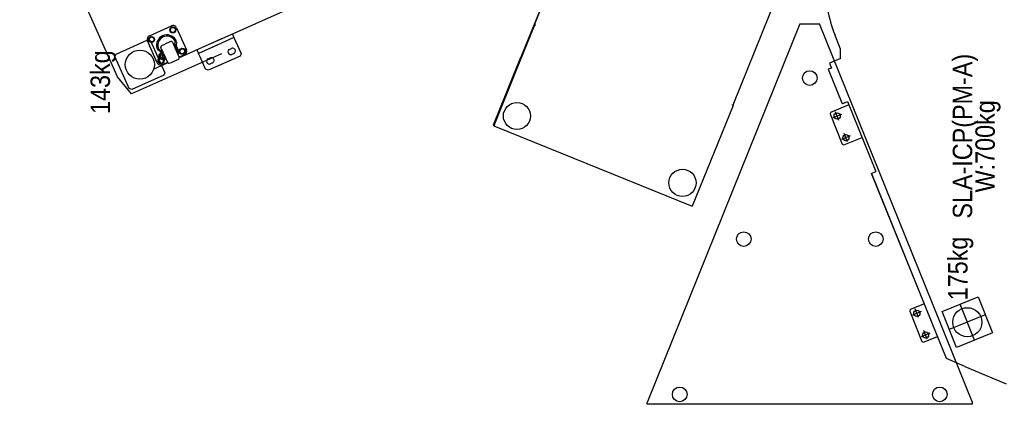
# Model space of a CAD drawing. Header units: millimetres. Extents: x -264 to 19080, y -61321 to -38884.
# Tile 2 of 9: x -130 to 2406, y -43485 to -42494. Entities that reach past the tile are written whole.
import ezdxf

# ---------------------------------------------------------------- set-up
doc = ezdxf.new("R2010")
doc.units = ezdxf.units.MM
doc.header["$LTSCALE"] = 350
doc.header["$MEASUREMENT"] = 0
doc.layers.add('CANEL300A AM_0', color=7, linetype='Continuous', lineweight=30)
doc.layers.add('CANEL300A AM_6', color=10, linetype='Continuous', lineweight=13)
doc.styles.add('AN_STANDARD', font='exthalf2.shx', dxfattribs={"width": 0.9, "bigfont": 'extfont.shx'})

# ---------------------------------------------------------------- blocks, each defined once
blk = doc.blocks.new('CANEL300A-FootPrint-ALLEGE')
at = {"layer": 'CANEL300A AM_0'}
for p, q in [((35544.9, 5551.3), (36111.3, 5803.5)), ((35514.5, 5521.4), (35596.7, 5558)), ((35596.7, 5558), (35603.3, 5555.4)), ((35500.8, 5515.3), (35544.9, 5551.3)), ((35603.3, 5555.4), (35639.9, 5473.2)), ((35603.9, 5283.8), (35500.8, 5515.3)), ((35512, 5514.8), (35514.5, 5521.4)), ((35548.6, 5432.5), (35512, 5514.8)), ((35637.4, 5466.6), (35555.2, 5430)), ((35580.7, 5421.9), (35564.5, 5458.3)), ((35567.6, 5457.4), (35565.3, 5456.4)), ((35580.6, 5449), (35637.3, 5474.2)), ((35634.8, 5468.2), (35634, 5460.7)), ((35634, 5460.7), (35640.1, 5456.3)), ((35641.6, 5471.2), (35634.8, 5468.2)), ((35639.9, 5473.2), (35637.4, 5466.6)), ((35640.1, 5456.3), (35646.9, 5459.4)), ((35647.7, 5466.8), (35641.6, 5471.2)), ((35646.9, 5459.4), (35647.7, 5466.8)), ((35650.5, 5469.2), (35675.7, 5412.5)), ((35555.2, 5430), (35548.6, 5432.5)), ((35581.6, 5422.3), (35575.6, 5435.8)), ((35580, 5443.8), (35579.2, 5436.3)), ((35579.2, 5436.3), (35585.3, 5431.9)), ((35586.8, 5446.8), (35580, 5443.8)), ((35581.1, 5422.1), (35620.5, 5439.6)), ((35585.3, 5431.9), (35591.2, 5434.6)), ((35592.1, 5443), (35586.8, 5446.8)), ((35588.5, 5431.4), (35607, 5439.6)), ((35589.8, 5428.5), (35588.5, 5431.4)), ((35589.8, 5438.5), (35590, 5438.1)), ((35589.8, 5438.5), (35590, 5438.1)), ((35608.3, 5436.7), (35589.8, 5428.5)), ((35590, 5438.1), (35602.7, 5443.7)), ((35590.1, 5437), (35590, 5438.1)), ((35590.1, 5437), (35591.9, 5432.9)), ((35601.1, 5444.7), (35590.3, 5439.8)), ((35598.9, 5444.9), (35591.6, 5441.6)), ((35592.1, 5443), (35591.6, 5441.6)), ((35591.6, 5441.6), (35592, 5440.6)), ((35597.6, 5445.4), (35592.1, 5443)), ((35593, 5441), (35592.1, 5443)), ((35593, 5441), (35592.1, 5443)), ((35594.9, 5434.2), (35593.1, 5438.3)), ((35594.9, 5434.2), (35593.1, 5438.3)), ((35606.1, 5434.6), (35594.5, 5429.4)), ((35594.6, 5429.8), (35594.5, 5429.4)), ((35594.5, 5429.4), (35595, 5428.3)), ((35605.7, 5434.7), (35594.6, 5429.8)), ((35596.5, 5430.6), (35596.2, 5431.3)), ((35598.4, 5443.5), (35597.6, 5445.4)), ((35598.9, 5444.9), (35597.6, 5445.4)), ((35599.4, 5443.9), (35598.9, 5444.9)), ((35600.4, 5441.6), (35602.2, 5437.5)), ((35602.7, 5443.7), (35602.5, 5444.2)), ((35602.7, 5443.7), (35603.3, 5442.9)), ((35605.2, 5438.8), (35603.3, 5442.9)), ((35603.5, 5434.6), (35603.8, 5433.9)), ((35606.1, 5434.6), (35605.7, 5434.7)), ((35606.5, 5433.5), (35606.1, 5434.6)), ((35609.6, 5441.7), (35613.1, 5446.5)), ((35615.7, 5444.7), (35612.2, 5439.8)), ((35633.7, 5410), (35594.3, 5392.4)), ((35619.8, 5403.8), (35620.3, 5402.7)), ((35628.3, 5403.7), (35634.2, 5403.1)), ((35659.2, 5413.4), (35658.4, 5405.9)), ((35658.4, 5405.9), (35664.5, 5401.5)), ((35666, 5416.4), (35659.2, 5413.4)), ((35664.5, 5401.5), (35671.3, 5404.6)), ((35672.1, 5412), (35666, 5416.4)), ((35671.3, 5404.6), (35672.1, 5412)), ((35642.2, 5283.8), (35593.9, 5392.3)), ((35600.8, 5379.2), (35594.8, 5392.6)), ((35604.4, 5389), (35603.6, 5381.5)), ((35603.6, 5381.5), (35609.7, 5377.1)), ((35611.2, 5392), (35604.4, 5389)), ((35604.8, 5394.7), (35623.4, 5402.9)), ((35606.2, 5391.7), (35604.8, 5394.7)), ((35624.7, 5400), (35606.2, 5391.7)), ((35608.7, 5397.5), (35608.2, 5398.6)), ((35620.3, 5402.7), (35608.7, 5397.5)), ((35609.1, 5397.4), (35608.7, 5397.5)), ((35620.1, 5402.3), (35609.1, 5397.4)), ((35609.7, 5377.1), (35616.5, 5380.2)), ((35610.9, 5398.2), (35611.2, 5397.5)), ((35617.3, 5387.6), (35611.2, 5392)), ((35670.6, 5399.3), (35614, 5374.1)), ((35616.5, 5380.2), (35617.3, 5387.6)), ((35618.6, 5400.8), (35618.2, 5401.4)), ((35620.3, 5402.7), (35620.1, 5402.3)), ((35633.9, 5399.9), (35628, 5400.5)), ((35563.9, 5324.4), (35595.8, 5338.7)), ((35594, 5337.8), (35605, 5342.7)), ((35614.1, 5346.8), (35605, 5342.7)), ((35631.2, 5283.8), (35605, 5342.7)), ((35631.2, 5283.8), (35605, 5342.7)), ((35561.3, 5317.8), (35563.9, 5324.4)), ((35576.5, 5283.8), (35561.3, 5317.8)), ((35597.9, 5235.6), (35563.2, 5313.8)), ((35580.5, 5306.7), (35578.1, 5312.1)), ((35580.5, 5306.7), (35578.1, 5312.1)), ((35590.9, 5317.8), (35593.3, 5312.4)), ((35592.7, 5313.8), (35593.3, 5312.4)), ((35645.7, 5251.4), (35617.9, 5313.8)), ((35645.7, 5251.4), (35617.9, 5313.8)), ((35733.6, 5078.4), (35628.8, 5313.8)), ((35604.9, 5251.9), (35602.5, 5257.3)), ((35615.3, 5263), (35617.7, 5257.5)), ((35645.7, 5251.4), (35634.7, 5246.5)), ((35654.8, 5255.4), (35645.7, 5251.4)), ((35604.5, 5233.1), (35597.9, 5235.6)), ((35636.5, 5247.3), (35604.5, 5233.1)), ((35418.3, 4582.3), (35211.5, 4070.5)), ((35557.4, 4526.1), (35418.3, 4582.3)), ((35420.5, 4582.5), (35594.8, 4512.1)), ((35677.9, 4477.4), (35557.4, 4526.1)), ((35594.8, 4512.1), (35594.5, 4511.2)), ((36152.1, 4286.9), (35594.8, 4512.1)), ((35677.7, 4475.4), (35677.2, 4475.6)), ((35677.9, 4477.4), (35677.5, 4476.5)), ((35678.5, 4476.1), (35677.5, 4476.5)), ((35678.1, 4475.2), (35677.7, 4475.4)), ((35678.8, 4477.1), (35677.9, 4477.4)), ((35678.1, 4475.2), (35678.8, 4477.1)), ((35678.1, 4475.2), (35679, 4474.8)), ((35678.8, 4477.1), (36042.6, 4330.1)), ((34701, 3348.6), (34701, 4187.2)), ((34701, 4187.2), (34705.5, 4187.2)), ((35681, 3793.1), (34705.5, 4187.2)), ((35350.6, 4014.3), (35211.5, 4070.5)), ((35471.1, 3965.6), (35350.6, 4014.3)), ((35471.5, 3966.6), (35471.1, 3965.6)), ((35472, 3965.3), (35471.1, 3965.6)), ((35472.4, 3966.2), (35471.5, 3966.6)), ((35471.9, 3967.5), (35472.5, 3967.3)), ((35472.8, 3967.1), (35472, 3965.3)), ((35472, 3965.3), (35835.8, 3818.3)), ((35472.5, 3967.3), (35472.8, 3967.1)), ((35472.8, 3967.1), (35473.7, 3966.7)), ((35681, 3793.1), (35681, 3742.7)), ((34705.5, 3348.6), (35681, 3742.7)), ((35449, 3715.8), (35371.1, 3684.3)), ((35447.9, 3686.3), (35439, 3708.5)), ((35452.9, 3714.2), (35449, 3715.8)), ((35472, 3666.9), (35452.9, 3714.2)), ((35563.9, 3720.3), (35477.2, 3685.3)), ((35567.3, 3711.9), (35563.9, 3720.3)), ((35580.1, 3717), (35567.3, 3711.9)), ((35591.6, 3688.4), (35580.1, 3717)), ((35371.1, 3684.3), (35369.4, 3680.4)), ((35369.4, 3680.4), (35388.5, 3633.2)), ((35376.7, 3670.4), (35398.9, 3679.4)), ((35392.3, 3663.8), (35383.3, 3686.1)), ((35432.3, 3692.9), (35454.6, 3701.9)), ((35477.2, 3685.3), (35476.1, 3682.7)), ((35476.1, 3682.7), (35481, 3670.5)), ((35591.6, 3688.4), (35616, 3688.4)), ((35616, 3688.4), (35653.4, 3703.5)), ((35481, 3670.5), (35300.4, 3597.6)), ((34818.6, 3415.8), (35295.9, 3608.7)), ((35295.9, 3608.7), (34947.2, 3467.8)), ((35295.9, 3608.7), (35300.4, 3597.6)), ((34940.9, 3510.5), (34863, 3479.1)), ((34939.8, 3481), (34930.9, 3503.3)), ((34944.8, 3508.9), (34940.9, 3510.5)), ((34959.4, 3472.7), (34944.8, 3508.9)), ((34863, 3479.1), (34861.3, 3475.2)), ((34884.2, 3458.5), (34875.2, 3480.8)), ((34924.2, 3487.6), (34946.5, 3496.6)), ((34861.3, 3475.2), (34875.9, 3439)), ((34868.6, 3465.2), (34890.8, 3474.1)), ((34798.5, 3368.3), (34818.6, 3415.8)), ((34931.1, 3315.7), (34893.7, 3408.4)), ((34866, 3343.3), (34958.8, 3380.8)), ((34798.5, 3368.3), (34753.3, 3262)), ((34701, 3348.6), (34705.5, 3348.6))]:
    blk.add_line(p, q, dxfattribs=at)
for centre, radius in [((35575.9, 5494), 37.5), ((35640.8, 5463.8), 7.75), ((35640.8, 5463.8), 6.5), ((35586, 5439.4), 7.75), ((35665.3, 5409), 7.75), ((35665.3, 5409), 6.5), ((35610.4, 5384.6), 7.75), ((35610.4, 5384.6), 6.5), ((35443.7, 4522.4), 35), ((34726.5, 4102.9), 18.9), ((35271.4, 4095.9), 35), ((35126.5, 3937.9), 18.9), ((35541.5, 3767.9), 18.9), ((35443.4, 3697.4), 8), ((35387.8, 3674.9), 8), ((35126.5, 3597.9), 18.9), ((34879.7, 3469.6), 8), ((34935.4, 3492.1), 8), ((34726.5, 3432.9), 18.9), ((34912.4, 3362.1), 37.5)]:
    blk.add_circle(centre, radius, dxfattribs=at)
for centre, radius, start, end in [((35641.4, 5465.1), 10, 24, 114), ((35584.7, 5439.9), 10, 114, 204), ((35586, 5439.4), 6.5, 26.5651, 319.029), ((35590.7, 5438.9), 1, 114, 204), ((35590.7, 5438.9), 1, 114, 204), ((35591.9, 5436.9), 1.82, 50.785, 177.215), ((35599.8, 5433.1), 8.5, 85.9275, 142.0725), ((35602.2, 5441.5), 1.82, 50.785, 177.215), ((35601.5, 5443.8), 1, 24, 114), ((35604.4, 5445.5), 6.4, 294, 324), ((35604.4, 5445.5), 6.4, 294, 324), ((35604.4, 5445.5), 9.6, 294, 324), ((35604.4, 5445.5), 9.6, 294, 324), ((35620.9, 5440.9), 9.6, 105.9004, 144), ((35620.9, 5440.9), 6.4, 105.9004, 144), ((35625.6, 5424.2), 27, 302.0996, 105.9004), ((35625.6, 5424.2), 27, 302.0996, 105.9004), ((35625.6, 5424.2), 23.8, 302.0996, 105.9004), ((35625.6, 5424.2), 23.8, 302.0996, 105.9004), ((35621.7, 5436.9), 3, 27.8566, 114), ((35447.5, 5344.9), 200, 20.1434, 27.8566), ((35447.5, 5344.9), 200, 20.1434, 27.8566), ((35582.3, 5419.4), 3, 114, 200.1434), ((35767.2, 5487.2), 200, 200.1434, 207.8566), ((35627.3, 5394.1), 9.6, 84, 114), ((35632.5, 5412.7), 3, 294, 20.1434), ((35632.5, 5412.7), 3, 294, 20.1434), ((35634.9, 5409.4), 6.4, 264, 302.0996), ((35666.6, 5408.5), 10, 294, 24), ((35666.6, 5408.5), 10, 294, 24), ((35593.1, 5395.2), 3, 207.8566, 294), ((35609.9, 5383.2), 10, 204, 294), ((35627.3, 5394.1), 6.4, 84, 114), ((35634.9, 5409.4), 9.6, 264, 302.0996), ((35584.5, 5315), 7, 24, 204), ((35584.5, 5315), 7, 190.2008, 204), ((35586.9, 5309.5), 7, 204, 24), ((35586.9, 5309.5), 7, 204, 24), ((35608.9, 5260.2), 7, 24, 204), ((35611.3, 5254.7), 7, 204, 24), ((35419.8, 4580.7), 2, 68, 128), ((35771.1, 3412.4), 314, 87.54, 112)]:
    blk.add_arc(centre, radius, start, end, dxfattribs=at)
blk.add_3dface([(34847.3, 3389.7), (34940, 3427.1), (34977.5, 3334.4), (34884.8, 3297)], dxfattribs=at)
at = {"layer": 'CANEL300A AM_6', "style": 'AN_STANDARD', "width": 0.9}
for s, p in [('143kg', (35448.9, 5570.9)), ('175kg', (34968.9, 3361.4)), ('SLA-ICP(PM-A)', (35179.3, 3349.5)), ('W:700kg', (35246.8, 3291.2))]:
    blk.add_text(s, height=50, dxfattribs=at).set_placement(p)

msp = doc.modelspace()

# ---------------------------------------------------------------- block references
at = {"linetype": 'Continuous', "lineweight": 0, "rotation": 89.99999999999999}
msp.add_blockref('CANEL300A-FootPrint-ALLEGE', (5673.2, -78185.5, 31.6), dxfattribs=at)

doc.saveas('drawing.dxf')
